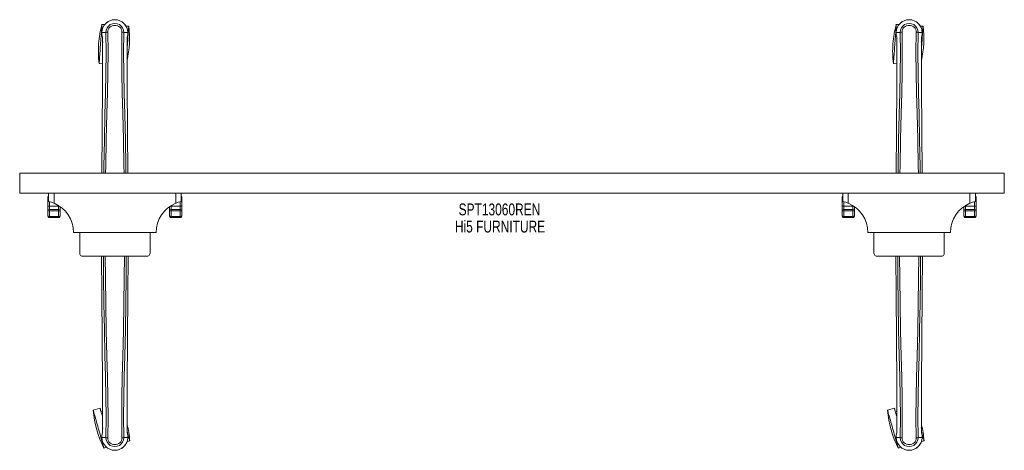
# Model space of a CAD drawing. Header units: inches. Extents: x 11.2 to 70.7, y 26.2 to 52.2.
import ezdxf

# ---------------------------------------------------------------- set-up
doc = ezdxf.new("R2010")
doc.units = ezdxf.units.IN
doc.header["$MEASUREMENT"] = 0
doc.linetypes.add('SLD-Solid', pattern=[0])
doc.layers.add('HI5-SYMBOLTEXT', color=5, linetype='SLD-Solid')
doc.styles.add('SLDTEXTSTYLE0', font='TXT', dxfattribs={"width": 0.75})

# ---------------------------------------------------------------- blocks, each defined once
blk = doc.blocks.new('SW_NOTE_0')
at = {"layer": 'HI5-SYMBOLTEXT', "color": 0, "char_height": 0.72, "attachment_point": 1, "style": 'SLDTEXTSTYLE0'}
for s, insert in [('SPT13060REN', (0, 0.928)), ('Hi5 FURNITURE', (-0.227, -0.107))]:
    blk.add_mtext(s, dxfattribs=dict(at, insert=insert))

msp = doc.modelspace()

# ---------------------------------------------------------------- linework, layer by layer
at = {"color": 7, "linetype": 'SLD-Solid', "lineweight": 15}
for p, q in [((16.33, 51.896), (16.162, 51.908)), ((17.779, 51.79), (17.611, 51.802)), ((64.33, 51.896), (64.162, 51.908)), ((65.779, 51.79), (65.611, 51.802)), ((16.158, 51.415), (16.159, 51.298)), ((16.162, 51.415), (16.158, 51.415)), ((16.159, 51.298), (16.159, 51.294)), ((16.16, 51.415), (16.16, 51.298)), ((16.216, 51.415), (16.162, 51.415)), ((16.239, 51.414), (16.216, 51.415)), ((16.244, 51.414), (16.239, 51.414)), ((16.395, 51.414), (16.244, 51.414)), ((17.481, 51.415), (17.481, 51.414)), ((17.632, 51.414), (17.481, 51.414)), ((17.637, 51.414), (17.632, 51.414)), ((17.66, 51.415), (17.637, 51.414)), ((17.714, 51.415), (17.66, 51.415)), ((17.718, 51.415), (17.714, 51.415)), ((17.716, 51.298), (17.716, 51.415)), ((17.718, 51.415), (17.717, 51.298)), ((17.717, 51.294), (17.717, 51.298)), ((64.158, 51.415), (64.159, 51.298)), ((64.162, 51.415), (64.158, 51.415)), ((64.159, 51.298), (64.159, 51.294)), ((64.16, 51.415), (64.16, 51.298)), ((64.216, 51.415), (64.162, 51.415)), ((64.239, 51.414), (64.216, 51.415)), ((64.244, 51.414), (64.239, 51.414)), ((64.395, 51.414), (64.244, 51.414)), ((65.481, 51.415), (65.481, 51.414)), ((65.632, 51.414), (65.481, 51.414)), ((65.637, 51.414), (65.632, 51.414)), ((65.66, 51.415), (65.637, 51.414)), ((65.714, 51.415), (65.66, 51.415)), ((65.718, 51.415), (65.714, 51.415)), ((65.716, 51.298), (65.716, 51.414)), ((65.718, 51.415), (65.717, 51.298)), ((65.717, 51.294), (65.717, 51.298)), ((16.201, 50.916), (16.201, 50.814)), ((16.202, 50.915), (16.203, 50.813)), ((17.673, 50.826), (17.674, 50.915)), ((17.675, 50.916), (17.675, 50.827)), ((64.201, 50.916), (64.201, 50.814)), ((64.202, 50.915), (64.203, 50.813)), ((65.673, 50.826), (65.674, 50.915)), ((65.675, 50.916), (65.675, 50.827)), ((15.988, 49.54), (16.2, 49.524)), ((63.988, 49.54), (64.2, 49.524)), ((70.688, 42.913), (11.188, 42.913)), ((11.188, 42.913), (11.188, 41.709)), ((70.688, 42.913), (70.688, 41.709)), ((70.688, 41.709), (11.188, 41.709)), ((12.938, 41.209), (12.938, 41.709)), ((13.262, 41.709), (13.262, 41.105)), ((20.614, 41.105), (20.614, 41.709)), ((20.938, 41.709), (20.938, 41.209)), ((60.938, 41.209), (60.938, 41.709)), ((61.262, 41.709), (61.262, 41.105)), ((68.614, 41.105), (68.614, 41.709)), ((68.938, 41.709), (68.938, 41.209)), ((12.888, 41.326), (12.888, 41.484)), ((12.888, 40.898), (12.888, 41.326)), ((12.988, 41.197), (12.988, 40.935)), ((20.888, 40.935), (20.888, 41.197)), ((20.988, 41.484), (20.988, 41.326)), ((20.988, 41.326), (20.988, 40.898)), ((60.888, 41.326), (60.888, 41.484)), ((60.888, 40.898), (60.888, 41.326)), ((60.988, 41.197), (60.988, 40.935)), ((68.888, 40.935), (68.888, 41.197)), ((68.988, 41.484), (68.988, 41.326)), ((68.988, 41.326), (68.988, 40.898)), ((12.888, 40.629), (12.888, 40.898)), ((12.888, 40.545), (12.888, 40.629)), ((12.888, 40.358), (12.888, 40.545)), ((12.988, 40.935), (12.988, 40.726)), ((12.988, 40.935), (13.538, 40.935)), ((12.988, 40.726), (12.988, 40.642)), ((12.988, 40.726), (13.538, 40.726)), ((12.988, 40.642), (12.988, 40.298)), ((12.988, 40.642), (13.538, 40.642)), ((13.538, 40.935), (13.538, 40.961)), ((13.538, 40.726), (13.538, 40.935)), ((13.538, 40.642), (13.538, 40.726)), ((13.538, 40.298), (13.538, 40.642)), ((13.638, 40.894), (13.638, 40.629)), ((13.638, 40.629), (13.638, 40.545)), ((13.638, 40.545), (13.638, 40.358)), ((20.238, 40.629), (20.238, 40.894)), ((20.238, 40.545), (20.238, 40.629)), ((20.238, 40.358), (20.238, 40.545)), ((20.338, 40.961), (20.338, 40.935)), ((20.338, 40.935), (20.338, 40.726)), ((20.338, 40.935), (20.888, 40.935)), ((20.338, 40.726), (20.338, 40.642)), ((20.888, 40.726), (20.338, 40.726)), ((20.338, 40.642), (20.338, 40.298)), ((20.888, 40.642), (20.338, 40.642)), ((20.888, 40.726), (20.888, 40.935)), ((20.888, 40.642), (20.888, 40.726)), ((20.888, 40.298), (20.888, 40.642)), ((20.988, 40.898), (20.988, 40.629)), ((20.988, 40.629), (20.988, 40.545)), ((20.988, 40.545), (20.988, 40.358)), ((60.888, 40.629), (60.888, 40.898)), ((60.888, 40.545), (60.888, 40.629)), ((60.888, 40.358), (60.888, 40.545)), ((60.988, 40.935), (60.988, 40.726)), ((60.988, 40.935), (61.538, 40.935)), ((60.988, 40.726), (60.988, 40.642)), ((60.988, 40.726), (61.538, 40.726)), ((60.988, 40.642), (60.988, 40.298)), ((60.988, 40.642), (61.538, 40.642)), ((61.538, 40.935), (61.538, 40.961)), ((61.538, 40.726), (61.538, 40.935)), ((61.538, 40.642), (61.538, 40.726)), ((61.538, 40.298), (61.538, 40.642)), ((61.638, 40.894), (61.638, 40.629)), ((61.638, 40.629), (61.638, 40.545)), ((61.638, 40.545), (61.638, 40.358)), ((68.238, 40.629), (68.238, 40.894)), ((68.238, 40.545), (68.238, 40.629)), ((68.238, 40.358), (68.238, 40.545)), ((68.338, 40.961), (68.338, 40.935)), ((68.338, 40.935), (68.338, 40.726)), ((68.338, 40.935), (68.888, 40.935)), ((68.338, 40.726), (68.338, 40.642)), ((68.888, 40.726), (68.338, 40.726)), ((68.338, 40.642), (68.338, 40.298)), ((68.888, 40.642), (68.338, 40.642)), ((68.888, 40.726), (68.888, 40.935)), ((68.888, 40.642), (68.888, 40.726)), ((68.888, 40.298), (68.888, 40.642)), ((68.988, 40.898), (68.988, 40.629)), ((68.988, 40.629), (68.988, 40.545)), ((68.988, 40.545), (68.988, 40.358)), ((12.988, 40.298), (13.538, 40.298)), ((12.988, 40.298), (12.988, 40.232)), ((12.988, 40.232), (13.538, 40.232)), ((13.538, 40.232), (13.538, 40.298)), ((20.338, 40.298), (20.888, 40.298)), ((20.338, 40.298), (20.338, 40.232)), ((20.338, 40.232), (20.888, 40.232)), ((20.888, 40.232), (20.888, 40.298)), ((60.988, 40.298), (61.538, 40.298)), ((60.988, 40.298), (60.988, 40.232)), ((60.988, 40.232), (61.538, 40.232)), ((61.538, 40.232), (61.538, 40.298)), ((68.338, 40.298), (68.888, 40.298)), ((68.338, 40.298), (68.338, 40.232)), ((68.338, 40.232), (68.888, 40.232)), ((68.888, 40.232), (68.888, 40.298)), ((19.438, 39.334), (14.438, 39.334)), ((14.813, 38.096), (14.813, 39.334)), ((19.063, 38.096), (19.063, 39.334)), ((67.438, 39.334), (62.438, 39.334)), ((62.813, 38.096), (62.813, 39.334)), ((67.063, 38.096), (67.063, 39.334)), ((18.863, 37.896), (15.013, 37.896)), ((66.863, 37.896), (63.013, 37.896)), ((16.049, 28.717), (15.632, 28.599)), ((16.2, 28.565), (16.16, 28.553)), ((64.049, 28.717), (63.632, 28.599)), ((64.2, 28.565), (64.16, 28.553)), ((16.201, 27.452), (16.201, 27.541)), ((16.203, 27.541), (16.202, 27.453)), ((17.674, 27.453), (17.673, 27.554)), ((17.675, 27.452), (17.675, 27.554)), ((64.201, 27.452), (64.201, 27.541)), ((64.203, 27.541), (64.202, 27.453)), ((65.674, 27.453), (65.673, 27.554)), ((65.675, 27.452), (65.675, 27.554)), ((16.158, 26.953), (16.159, 27.07)), ((16.158, 26.953), (16.162, 26.953)), ((16.159, 27.074), (16.159, 27.07)), ((16.16, 27.07), (16.16, 26.953)), ((16.162, 26.953), (16.216, 26.953)), ((16.216, 26.953), (16.239, 26.953)), ((16.239, 26.953), (16.244, 26.953)), ((16.244, 26.953), (16.395, 26.953)), ((16.395, 26.953), (16.395, 26.953)), ((17.481, 26.953), (17.632, 26.953)), ((17.632, 26.953), (17.637, 26.953)), ((17.637, 26.953), (17.66, 26.953)), ((17.66, 26.953), (17.714, 26.953)), ((17.714, 26.953), (17.718, 26.953)), ((17.716, 26.953), (17.716, 27.07)), ((17.717, 27.07), (17.717, 27.074)), ((17.718, 26.953), (17.717, 27.07)), ((64.158, 26.953), (64.159, 27.07)), ((64.158, 26.953), (64.162, 26.953)), ((64.159, 27.074), (64.159, 27.07)), ((64.16, 27.07), (64.16, 26.953)), ((64.162, 26.953), (64.216, 26.953)), ((64.216, 26.953), (64.239, 26.953)), ((64.239, 26.953), (64.244, 26.953)), ((64.244, 26.953), (64.395, 26.953)), ((64.395, 26.953), (64.395, 26.953)), ((65.481, 26.953), (65.632, 26.953)), ((65.632, 26.953), (65.637, 26.953)), ((65.637, 26.953), (65.66, 26.953)), ((65.66, 26.953), (65.714, 26.953)), ((65.714, 26.953), (65.718, 26.953)), ((65.716, 26.953), (65.716, 27.07)), ((65.717, 27.07), (65.717, 27.074)), ((65.718, 26.953), (65.717, 27.07)), ((16.278, 26.313), (16.44, 26.359)), ((17.677, 26.709), (17.838, 26.755)), ((64.278, 26.313), (64.44, 26.359)), ((65.677, 26.709), (65.838, 26.755))]:
    msp.add_line(p, q, dxfattribs=at)
at = {"color": 7, "linetype": 'SLD-Solid', "lineweight": 15, "flags": 128}
for points in [[(16.162, 51.908), (16.161, 51.901), (16.16, 51.881), (16.157, 51.846), (16.154, 51.799), (16.15, 51.739), (16.144, 51.667), (16.138, 51.584), (16.131, 51.491), (16.124, 51.389), (16.116, 51.279), (16.107, 51.162), (16.098, 51.041), (16.089, 50.916), (16.08, 50.788), (16.07, 50.66), (16.061, 50.532), (16.052, 50.407), (16.043, 50.286), (16.035, 50.169), (16.026, 50.059), (16.019, 49.957), (16.012, 49.864), (16.006, 49.781), (16.001, 49.709), (15.996, 49.649), (15.993, 49.602), (15.99, 49.567), (15.989, 49.547), (15.988, 49.54), (15.988, 49.54)], [(16.512, 51.444), (16.518, 51.522), (16.541, 51.598), (16.58, 51.668), (16.634, 51.729), (16.699, 51.778), (16.774, 51.815), (16.854, 51.837), (16.938, 51.844), (17.022, 51.837), (17.102, 51.815), (17.177, 51.778), (17.242, 51.729), (17.296, 51.668), (17.336, 51.598), (17.358, 51.522), (17.364, 51.444)], [(17.779, 51.79), (17.778, 51.783), (17.777, 51.762), (17.774, 51.728), (17.771, 51.68), (17.766, 51.62), (17.761, 51.548), (17.755, 51.465), (17.748, 51.372), (17.741, 51.27), (17.733, 51.16), (17.724, 51.044), (17.715, 50.922), (17.706, 50.797), (17.697, 50.67), (17.687, 50.541), (17.678, 50.414), (17.675, 50.376)], [(64.162, 51.908), (64.161, 51.901), (64.16, 51.881), (64.157, 51.846), (64.154, 51.799), (64.15, 51.739), (64.144, 51.667), (64.138, 51.584), (64.131, 51.491), (64.124, 51.389), (64.116, 51.279), (64.107, 51.162), (64.098, 51.041), (64.089, 50.916), (64.08, 50.788), (64.07, 50.66), (64.061, 50.532), (64.052, 50.407), (64.043, 50.286), (64.035, 50.169), (64.026, 50.059), (64.019, 49.957), (64.012, 49.864), (64.006, 49.781), (64.001, 49.709), (63.996, 49.649), (63.993, 49.602), (63.99, 49.567), (63.989, 49.547), (63.988, 49.54), (63.988, 49.54)], [(64.512, 51.444), (64.518, 51.522), (64.541, 51.598), (64.58, 51.668), (64.634, 51.729), (64.699, 51.778), (64.774, 51.815), (64.854, 51.837), (64.938, 51.844), (65.022, 51.837), (65.102, 51.815), (65.177, 51.778), (65.242, 51.729), (65.296, 51.668), (65.336, 51.598), (65.358, 51.522), (65.364, 51.444)], [(65.779, 51.79), (65.778, 51.783), (65.777, 51.762), (65.774, 51.728), (65.771, 51.68), (65.766, 51.62), (65.761, 51.548), (65.755, 51.465), (65.748, 51.372), (65.741, 51.27), (65.733, 51.16), (65.724, 51.044), (65.715, 50.922), (65.706, 50.797), (65.697, 50.67), (65.687, 50.541), (65.678, 50.414), (65.675, 50.376)], [(16.159, 51.298), (16.172, 51.203), (16.187, 51.128)], [(16.159, 51.294), (16.171, 51.206), (16.189, 51.117)], [(16.269, 42.913), (16.274, 43.316), (16.304, 44.902), (16.342, 46.485), (16.372, 47.725), (16.395, 48.961), (16.405, 50.191), (16.395, 51.414)], [(16.38, 42.913), (16.386, 43.363), (16.419, 44.945), (16.459, 46.524), (16.491, 47.761), (16.515, 48.994), (16.525, 50.223), (16.512, 51.444)], [(17.496, 42.913), (17.49, 43.363), (17.457, 44.945), (17.417, 46.524), (17.385, 47.761), (17.361, 48.994), (17.351, 50.222), (17.364, 51.444)], [(17.607, 42.913), (17.602, 43.316), (17.572, 44.902), (17.534, 46.485), (17.504, 47.725), (17.481, 48.961), (17.471, 50.191), (17.481, 51.414)], [(17.687, 51.117), (17.704, 51.195), (17.717, 51.294)], [(17.717, 51.298), (17.704, 51.203), (17.689, 51.128)], [(64.159, 51.298), (64.172, 51.203), (64.187, 51.128)], [(64.159, 51.294), (64.171, 51.206), (64.189, 51.117)], [(64.269, 42.913), (64.274, 43.316), (64.304, 44.902), (64.342, 46.485), (64.372, 47.725), (64.395, 48.961), (64.405, 50.191), (64.395, 51.414)], [(64.38, 42.913), (64.386, 43.363), (64.419, 44.945), (64.459, 46.524), (64.491, 47.761), (64.515, 48.994), (64.525, 50.223), (64.512, 51.444)], [(65.496, 42.913), (65.49, 43.363), (65.457, 44.945), (65.417, 46.524), (65.385, 47.761), (65.361, 48.994), (65.351, 50.222), (65.364, 51.444)], [(65.607, 42.913), (65.602, 43.316), (65.572, 44.902), (65.534, 46.485), (65.504, 47.725), (65.481, 48.961), (65.471, 50.191), (65.481, 51.414)], [(65.687, 51.117), (65.704, 51.195), (65.717, 51.294)], [(65.717, 51.298), (65.704, 51.203), (65.689, 51.128)], [(16.201, 50.814), (16.199, 48.197), (16.181, 45.481), (16.158, 42.913)], [(16.187, 51.128), (16.188, 51.122), (16.189, 51.117)], [(16.201, 50.916), (16.201, 50.915), (16.202, 50.915), (16.202, 50.915)], [(17.674, 50.915), (17.674, 50.915), (17.675, 50.915), (17.675, 50.916)], [(17.675, 50.827), (17.677, 48.198), (17.695, 45.48), (17.718, 42.913)], [(17.687, 51.117), (17.688, 51.122), (17.689, 51.128)], [(64.201, 50.814), (64.199, 48.197), (64.181, 45.481), (64.158, 42.913)], [(64.187, 51.128), (64.188, 51.122), (64.189, 51.117)], [(64.201, 50.916), (64.201, 50.915), (64.202, 50.915), (64.202, 50.915)], [(65.674, 50.915), (65.674, 50.915), (65.675, 50.915), (65.675, 50.916)], [(65.675, 50.827), (65.677, 48.198), (65.695, 45.48), (65.718, 42.913)], [(65.687, 51.117), (65.688, 51.122), (65.689, 51.128)], [(12.938, 41.358), (12.932, 41.356), (12.917, 41.352), (12.905, 41.346), (12.896, 41.34), (12.89, 41.333), (12.888, 41.326)], [(20.988, 41.326), (20.986, 41.333), (20.98, 41.34), (20.971, 41.346), (20.959, 41.352), (20.944, 41.356), (20.938, 41.358)], [(60.938, 41.358), (60.932, 41.356), (60.917, 41.352), (60.905, 41.346), (60.896, 41.34), (60.89, 41.333), (60.888, 41.326)], [(68.988, 41.326), (68.986, 41.333), (68.98, 41.34), (68.971, 41.346), (68.959, 41.352), (68.944, 41.356), (68.938, 41.358)], [(12.988, 40.935), (12.968, 40.935), (12.95, 40.932), (12.932, 40.929), (12.917, 40.924), (12.905, 40.919), (12.896, 40.913), (12.89, 40.906), (12.888, 40.898)], [(20.988, 40.898), (20.986, 40.906), (20.98, 40.913), (20.971, 40.919), (20.959, 40.924), (20.944, 40.929), (20.926, 40.932), (20.908, 40.935), (20.888, 40.935)], [(60.988, 40.935), (60.968, 40.935), (60.95, 40.932), (60.932, 40.929), (60.917, 40.924), (60.905, 40.919), (60.896, 40.913), (60.89, 40.906), (60.888, 40.898)], [(68.988, 40.898), (68.986, 40.906), (68.98, 40.913), (68.971, 40.919), (68.959, 40.924), (68.944, 40.929), (68.926, 40.932), (68.908, 40.935), (68.888, 40.935)], [(12.888, 40.358), (12.888, 40.358), (12.888, 40.358), (12.888, 40.357), (12.888, 40.356), (12.888, 40.355), (12.889, 40.351), (12.891, 40.345), (12.902, 40.328), (12.916, 40.318), (12.918, 40.316), (12.946, 40.304), (12.962, 40.3), (12.982, 40.298), (12.988, 40.298)], [(13.538, 40.298), (13.544, 40.298), (13.564, 40.3), (13.58, 40.304), (13.608, 40.316), (13.61, 40.318), (13.624, 40.328), (13.635, 40.345), (13.637, 40.351), (13.638, 40.355), (13.638, 40.356), (13.638, 40.357), (13.638, 40.358), (13.638, 40.358), (13.638, 40.358)], [(20.238, 40.358), (20.238, 40.358), (20.238, 40.358), (20.238, 40.357), (20.238, 40.356), (20.238, 40.355), (20.239, 40.351), (20.241, 40.345), (20.252, 40.328), (20.266, 40.318), (20.268, 40.316), (20.296, 40.304), (20.312, 40.3), (20.332, 40.298), (20.338, 40.298)], [(20.888, 40.298), (20.894, 40.298), (20.914, 40.3), (20.93, 40.304), (20.958, 40.316), (20.96, 40.318), (20.974, 40.328), (20.985, 40.345), (20.987, 40.351), (20.988, 40.355), (20.988, 40.356), (20.988, 40.357), (20.988, 40.358), (20.988, 40.358), (20.988, 40.358)], [(60.888, 40.358), (60.888, 40.358), (60.888, 40.358), (60.888, 40.357), (60.888, 40.356), (60.888, 40.355), (60.889, 40.351), (60.891, 40.345), (60.902, 40.328), (60.916, 40.318), (60.918, 40.316), (60.946, 40.304), (60.962, 40.3), (60.982, 40.298), (60.988, 40.298)], [(61.538, 40.298), (61.544, 40.298), (61.564, 40.3), (61.58, 40.304), (61.608, 40.316), (61.61, 40.318), (61.624, 40.328), (61.635, 40.345), (61.637, 40.351), (61.638, 40.355), (61.638, 40.356), (61.638, 40.357), (61.638, 40.358), (61.638, 40.358), (61.638, 40.358)], [(68.238, 40.358), (68.238, 40.358), (68.238, 40.358), (68.238, 40.357), (68.238, 40.356), (68.238, 40.355), (68.239, 40.351), (68.241, 40.345), (68.252, 40.328), (68.266, 40.318), (68.268, 40.316), (68.296, 40.304), (68.312, 40.3), (68.332, 40.298), (68.338, 40.298)], [(68.888, 40.298), (68.894, 40.298), (68.914, 40.3), (68.93, 40.304), (68.958, 40.316), (68.96, 40.318), (68.974, 40.328), (68.985, 40.345), (68.987, 40.351), (68.988, 40.355), (68.988, 40.356), (68.988, 40.357), (68.988, 40.358), (68.988, 40.358), (68.988, 40.358)], [(16.201, 27.541), (16.199, 30.17), (16.181, 32.888), (16.157, 35.606), (16.135, 37.896)], [(16.251, 37.896), (16.256, 36.641), (16.274, 35.052), (16.304, 33.465), (16.342, 31.883), (16.372, 30.643), (16.395, 29.407), (16.405, 28.177), (16.395, 26.953)], [(16.36, 37.896), (16.365, 36.59), (16.386, 35.005), (16.419, 33.423), (16.459, 31.844), (16.491, 30.607), (16.515, 29.373), (16.525, 28.145), (16.512, 26.923)], [(17.516, 37.896), (17.511, 36.59), (17.49, 35.005), (17.457, 33.423), (17.417, 31.844), (17.385, 30.607), (17.361, 29.373), (17.351, 28.145), (17.364, 26.923)], [(17.625, 37.896), (17.62, 36.641), (17.602, 35.052), (17.572, 33.465), (17.534, 31.883), (17.504, 30.643), (17.481, 29.407), (17.471, 28.177), (17.481, 26.953)], [(17.675, 27.554), (17.677, 30.17), (17.695, 32.886), (17.719, 35.608), (17.741, 37.896)], [(64.201, 27.541), (64.199, 30.17), (64.181, 32.888), (64.157, 35.606), (64.135, 37.896)], [(64.251, 37.896), (64.256, 36.641), (64.274, 35.052), (64.304, 33.465), (64.342, 31.883), (64.372, 30.643), (64.395, 29.407), (64.405, 28.177), (64.395, 26.953)], [(64.36, 37.896), (64.365, 36.59), (64.386, 35.005), (64.419, 33.423), (64.459, 31.844), (64.491, 30.607), (64.515, 29.373), (64.525, 28.145), (64.512, 26.923)], [(65.516, 37.896), (65.511, 36.59), (65.49, 35.005), (65.457, 33.423), (65.417, 31.844), (65.385, 30.607), (65.361, 29.373), (65.351, 28.145), (65.364, 26.923)], [(65.625, 37.896), (65.62, 36.641), (65.602, 35.052), (65.572, 33.465), (65.534, 31.883), (65.504, 30.643), (65.481, 29.407), (65.471, 28.177), (65.481, 26.953)], [(65.675, 27.554), (65.677, 30.17), (65.695, 32.886), (65.719, 35.608), (65.741, 37.896)], [(16.278, 26.313), (16.277, 26.32), (16.271, 26.34), (16.262, 26.373), (16.249, 26.419), (16.232, 26.477), (16.213, 26.546), (16.19, 26.627), (16.165, 26.716), (16.137, 26.815), (16.107, 26.921), (16.075, 27.033), (16.042, 27.15), (16.008, 27.271), (15.973, 27.394), (15.938, 27.518), (15.903, 27.641), (15.869, 27.762), (15.836, 27.879), (15.804, 27.991), (15.774, 28.097), (15.746, 28.196), (15.721, 28.286), (15.698, 28.366), (15.678, 28.435), (15.662, 28.493), (15.649, 28.539), (15.64, 28.572), (15.634, 28.592), (15.632, 28.599)], [(16.2, 28.182), (16.191, 28.215), (16.163, 28.314), (16.137, 28.404), (16.115, 28.484), (16.095, 28.553), (16.079, 28.611), (16.066, 28.657), (16.056, 28.69), (16.051, 28.71), (16.049, 28.717)], [(64.278, 26.313), (64.277, 26.32), (64.271, 26.34), (64.262, 26.373), (64.249, 26.419), (64.232, 26.477), (64.213, 26.546), (64.19, 26.627), (64.165, 26.716), (64.137, 26.815), (64.107, 26.921), (64.075, 27.033), (64.042, 27.15), (64.008, 27.271), (63.973, 27.394), (63.938, 27.518), (63.903, 27.641), (63.869, 27.762), (63.836, 27.879), (63.804, 27.991), (63.774, 28.097), (63.746, 28.196), (63.721, 28.286), (63.698, 28.366), (63.678, 28.435), (63.662, 28.493), (63.649, 28.539), (63.64, 28.572), (63.634, 28.592), (63.632, 28.599)], [(64.2, 28.182), (64.191, 28.215), (64.163, 28.314), (64.137, 28.404), (64.115, 28.484), (64.095, 28.553), (64.079, 28.611), (64.066, 28.657), (64.056, 28.69), (64.051, 28.71), (64.049, 28.717)], [(16.2, 28.414), (16.186, 28.462), (16.174, 28.505), (16.166, 28.534), (16.161, 28.55), (16.16, 28.553)], [(64.2, 28.414), (64.186, 28.462), (64.174, 28.505), (64.166, 28.534), (64.161, 28.55), (64.16, 28.553)], [(16.202, 27.453), (16.202, 27.453), (16.201, 27.452), (16.201, 27.452)], [(17.675, 27.452), (17.675, 27.452), (17.674, 27.453), (17.674, 27.453)], [(64.202, 27.453), (64.202, 27.453), (64.201, 27.452), (64.201, 27.452)], [(65.675, 27.452), (65.675, 27.452), (65.674, 27.453), (65.674, 27.453)], [(16.189, 27.251), (16.172, 27.172), (16.159, 27.074)], [(16.159, 27.07), (16.172, 27.165), (16.187, 27.24)], [(16.189, 27.251), (16.188, 27.245), (16.187, 27.24)], [(17.364, 26.923), (17.358, 26.845), (17.336, 26.77), (17.296, 26.7), (17.242, 26.639), (17.177, 26.589), (17.102, 26.553), (17.022, 26.531), (16.938, 26.523), (16.854, 26.531), (16.774, 26.553), (16.699, 26.589), (16.634, 26.639), (16.58, 26.7), (16.541, 26.77), (16.518, 26.845), (16.512, 26.923)], [(17.838, 26.755), (17.836, 26.761), (17.831, 26.781), (17.821, 26.814), (17.808, 26.86), (17.792, 26.918), (17.772, 26.988), (17.75, 27.068), (17.724, 27.157), (17.697, 27.256), (17.681, 27.31)], [(17.689, 27.24), (17.688, 27.245), (17.687, 27.251)], [(17.717, 27.074), (17.705, 27.162), (17.687, 27.251)], [(17.717, 27.07), (17.704, 27.165), (17.689, 27.24)], [(64.189, 27.251), (64.172, 27.172), (64.159, 27.074)], [(64.159, 27.07), (64.172, 27.165), (64.187, 27.24)], [(64.189, 27.251), (64.188, 27.245), (64.187, 27.24)], [(65.364, 26.923), (65.358, 26.845), (65.336, 26.77), (65.296, 26.7), (65.242, 26.639), (65.177, 26.589), (65.102, 26.553), (65.022, 26.531), (64.938, 26.523), (64.854, 26.531), (64.774, 26.553), (64.699, 26.589), (64.634, 26.639), (64.58, 26.7), (64.541, 26.77), (64.518, 26.845), (64.512, 26.923)], [(65.838, 26.755), (65.836, 26.761), (65.831, 26.781), (65.821, 26.814), (65.808, 26.86), (65.792, 26.918), (65.772, 26.988), (65.75, 27.068), (65.724, 27.157), (65.697, 27.256), (65.681, 27.31)], [(65.689, 27.24), (65.688, 27.245), (65.687, 27.251)], [(65.717, 27.074), (65.705, 27.162), (65.687, 27.251)], [(65.717, 27.07), (65.704, 27.165), (65.689, 27.24)]]:
    msp.add_lwpolyline(points, dxfattribs=at)
at = {"color": 7, "linetype": 'SLD-Solid', "lineweight": 15}
for centre, radius, start, end in [((21.97, 50.292), 6.029, 164.44794, 175.808), ((16.938, 51.408), 0.78, 0, 179.4852), ((16.938, 51.408), 0.78, 0.52882, 179.47118), ((16.938, 51.42), 0.543, 359.36597, 180.63403), ((11.797, 51.038), 6.029, 347.44873, 7.16806), ((69.97, 50.292), 6.029, 164.44794, 175.808), ((64.938, 51.408), 0.78, 0, 179.4852), ((64.938, 51.408), 0.78, 0.52882, 179.47118), ((64.938, 51.42), 0.543, 359.36607, 180.63393), ((59.797, 51.038), 6.029, 347.44873, 7.16806), ((16.188, 51.298), 0.03, 180.21777, 185.27383), ((16.511, 51.203), 0.242, 89.73545, 118.82474), ((17.363, 51.195), 0.249, 61.7048, 89.86248), ((64.188, 51.298), 0.03, 180.21777, 185.27383), ((64.511, 51.203), 0.242, 89.73449, 118.82666), ((65.363, 51.195), 0.249, 61.70411, 89.86249), ((21.97, 50.292), 6.029, 175.808, 187.16806), ((15, 50.944), 1.202, 358.65636, 8.81438), ((18.876, 50.944), 1.202, 171.18693, 181.34265), ((69.97, 50.292), 6.029, 175.808, 187.16806), ((63, 50.944), 1.201, 358.65606, 8.81657), ((66.876, 50.944), 1.202, 171.18777, 181.34212), ((12.988, 41.484), 0.1, 120, 180), ((12.515, 39.331), 1.925, 67.17694, 77.31162), ((12.515, 39.333), 1.923, 0.01337, 67.15562), ((21.361, 39.333), 1.923, 112.85341, 179.97758), ((21.36, 39.334), 1.922, 102.68038, 112.83102), ((20.888, 41.484), 0.1, 0, 60), ((60.988, 41.484), 0.1, 120, 180), ((60.515, 39.331), 1.925, 67.17671, 77.31173), ((60.515, 39.333), 1.923, 0.01322, 67.15575), ((69.361, 39.333), 1.923, 112.85351, 179.97731), ((69.36, 39.334), 1.922, 102.68068, 112.83112), ((68.888, 41.484), 0.1, 0, 60), ((12.986, 40.627), 0.0984, 89.03007, 178.99571), ((12.986, 40.544), 0.0982, 88.93587, 179.31151), ((13.539, 40.688), 0.247, 79.23353, 90.22631), ((13.54, 40.627), 0.0983, 1.00293, 90.97062), ((13.54, 40.544), 0.0982, 0.68821, 91.06374), ((20.336, 40.627), 0.0984, 89.03006, 178.99622), ((20.336, 40.544), 0.0982, 88.93352, 179.31436), ((20.337, 40.688), 0.247, 89.77393, 100.76623), ((20.89, 40.627), 0.0984, 1.00378, 90.96994), ((20.89, 40.544), 0.0982, 0.68577, 91.06635), ((60.986, 40.627), 0.0984, 89.03007, 178.99503), ((60.986, 40.544), 0.0982, 88.93571, 179.31099), ((61.539, 40.688), 0.247, 79.23407, 90.22604), ((61.54, 40.627), 0.0983, 1.00225, 90.9713), ((61.54, 40.544), 0.0982, 0.68743, 91.06452), ((68.336, 40.627), 0.0984, 89.03084, 178.99561), ((68.336, 40.544), 0.0982, 88.91693, 179.33112), ((68.337, 40.688), 0.247, 89.77317, 100.76725), ((68.89, 40.627), 0.0984, 1.00439, 90.96916), ((68.89, 40.544), 0.0982, 0.70914, 91.04281), ((13.007, 40.351), 0.119, 176.68442, 260.76419), ((13.519, 40.351), 0.119, 279.21887, 3.33318), ((20.357, 40.351), 0.119, 176.66752, 260.78059), ((20.869, 40.351), 0.119, 279.21947, 3.33242), ((61.007, 40.351), 0.119, 176.70124, 260.74802), ((61.519, 40.351), 0.119, 279.2176, 3.33445), ((68.357, 40.351), 0.119, 176.63448, 260.81348), ((68.869, 40.351), 0.119, 279.25288, 3.29917), ((15.013, 38.096), 0.2, 180, 270), ((18.863, 38.096), 0.2, 270, 0), ((63.013, 38.096), 0.2, 180, 270), ((66.863, 38.096), 0.2, 270, 0), ((21.643, 29.064), 6.029, 184.42958, 207.14969), ((69.643, 29.064), 6.029, 184.42958, 207.14969), ((15, 27.424), 1.202, 351.18662, 1.34298), ((18.876, 27.424), 1.202, 178.65656, 188.81384), ((11.828, 26.289), 6.029, 4.42958, 13.96119), ((63, 27.424), 1.202, 351.18503, 1.34236), ((66.876, 27.424), 1.202, 178.65655, 188.81353), ((59.828, 26.289), 6.029, 4.42958, 13.96119), ((16.938, 26.96), 0.78, 180, 359.4852), ((16.938, 26.96), 0.78, 180.52882, 359.47118), ((16.513, 27.172), 0.249, 241.70443, 269.86244), ((16.938, 26.947), 0.543, 179.36597, 0.63403), ((17.365, 27.165), 0.242, 269.73738, 298.82348), ((17.688, 27.069), 0.03, 0.21777, 5.27383), ((64.938, 26.96), 0.78, 180, 359.4852), ((64.938, 26.96), 0.78, 180.52882, 359.47118), ((64.513, 27.173), 0.249, 241.70523, 269.86192), ((64.938, 26.947), 0.543, 179.36607, 0.63393), ((65.365, 27.165), 0.242, 269.73756, 298.82303), ((65.688, 27.069), 0.03, 0.21777, 5.27383)]:
    msp.add_arc(centre, radius, start, end, dxfattribs=at)

# ---------------------------------------------------------------- block references
at = {"layer": 'HI5-SYMBOLTEXT', "color": 5}
msp.add_blockref('SW_NOTE_0', (37.712, 40.162), dxfattribs=at)

doc.saveas('drawing.dxf')
